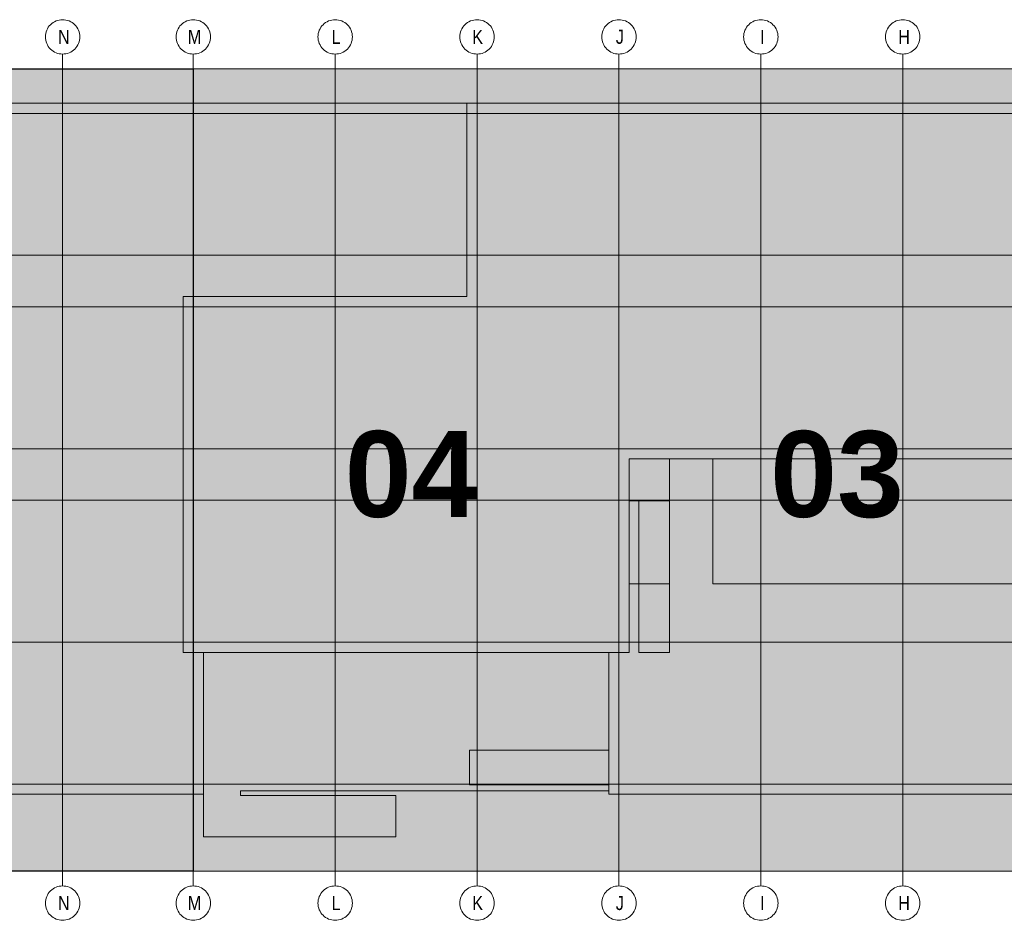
# Model space of a CAD drawing. Extents: x -740 to 300, y 62 to 1112.
# Tile 78 of 180: x 186 to 235, y 238 to 282. Entities that reach past the tile are written whole.
import ezdxf
from ezdxf.lldxf.tags import DXFTag

# ---------------------------------------------------------------- set-up
doc = ezdxf.new("R2010")
doc.units = 0
doc.layers.get('0').update_dxf_attribs({"lineweight": 13})
doc.layers.add('PK_LP', color=7, linetype='Continuous', lineweight=9)
doc.layers.add('PK_LP_Achsen', color=7, linetype='STRICHPUNKT2', lineweight=5)
for name, color, linetype, lineweight, true_color in [('PK_LP_T05', 4, 'Continuous', 9, 0x00ffff), ('PK_LP_T05_Rest', 9, 'Continuous', 9, 0x808080), ('PK_LP_Tennung', 9, 'Continuous', 18, 0x808080)]:
    doc.layers.add(name, color=color, linetype=linetype, lineweight=lineweight, true_color=true_color)
doc.styles.get("Standard").update_dxf_attribs({"font": 'ARIALN.TTF'})
tags = doc.linetypes.add('grob', pattern=[14, 3, -8, 3]).pattern_tags.tags
tags[8:9] = [DXFTag(74, 4), DXFTag(75, 0), DXFTag(340, '0'), DXFTag(46, 0.0), DXFTag(50, 0.0), DXFTag(44, 0.0), DXFTag(45, 0.0)]
tags[6:7] = [DXFTag(74, 4), DXFTag(75, 0), DXFTag(340, '0'), DXFTag(46, 0.0), DXFTag(50, 0.0), DXFTag(44, 0.0), DXFTag(45, 0.0)]
tags[4:5] = [DXFTag(74, 4), DXFTag(75, 0), DXFTag(340, '0'), DXFTag(46, 0.0), DXFTag(50, 0.0), DXFTag(44, 0.0), DXFTag(45, 0.0)]
tags = doc.linetypes.add('STRICHPUNKT2', pattern=[12.7, 6.35, -3.175, 0, -3.175]).pattern_tags.tags
tags[10:11] = [DXFTag(74, 4), DXFTag(75, 0), DXFTag(340, '0'), DXFTag(46, 0.0), DXFTag(50, 0.0), DXFTag(44, 0.0), DXFTag(45, 0.0)]
tags[8:9] = [DXFTag(74, 4), DXFTag(75, 0), DXFTag(340, '0'), DXFTag(46, 0.0), DXFTag(50, 0.0), DXFTag(44, 0.0), DXFTag(45, 0.0)]
tags[6:7] = [DXFTag(74, 4), DXFTag(75, 0), DXFTag(340, '0'), DXFTag(46, 0.0), DXFTag(50, 0.0), DXFTag(44, 0.0), DXFTag(45, 0.0)]
tags[4:5] = [DXFTag(74, 4), DXFTag(75, 0), DXFTag(340, '0'), DXFTag(46, 0.0), DXFTag(50, 0.0), DXFTag(44, 0.0), DXFTag(45, 0.0)]

# ---------------------------------------------------------------- blocks, each defined once
blk = doc.blocks.new('Blockreferenz-A06CPVB5L0')
at = {"color": 0, "linetype": 'ByBlock', "lineweight": -2, "ltscale": 0.13}
blk.add_solid([(168.848, 240.014), (168.848, 279.685), (194.688, 240.014), (194.688, 279.685)], dxfattribs=at)
at = {"layer": 'PK_LP', "linetype": 'grob', "lineweight": 30, "ltscale": 0.3}
for p, q in [((168.848, 279.685), (194.688, 279.685)), ((194.688, 279.685), (194.688, 240.014)), ((194.688, 240.014), (168.848, 240.014))]:
    blk.add_line(p, q, dxfattribs=at)
at = {"layer": 'PK_LP', "linetype": 'grob', "lineweight": 5, "ltscale": 0.13}
for p, q in [((194.688, 279.685), (215.726, 279.685)), ((194.688, 240.014), (194.688, 279.685)), ((215.726, 279.685), (236.763, 279.685)), ((215.726, 240.014), (215.726, 279.685)), ((215.726, 279.685), (215.726, 240.014)), ((215.726, 240.014), (194.688, 240.014)), ((236.763, 240.014), (215.726, 240.014))]:
    blk.add_line(p, q, dxfattribs=at)
at = {"layer": 'PK_LP', "linetype": 'ByBlock', "lineweight": -2, "ltscale": 0.13}
blk.add_line((194.688, 240.014), (194.688, 279.685), dxfattribs=at)
at = {"layer": 'PK_LP', "linetype": 'ByBlock', "lineweight": 13, "ltscale": 0.13}
for p, q in [((208.206, 277.985), (143.516, 277.985)), ((208.206, 268.423), (208.206, 277.985)), ((208.206, 268.423), (208.206, 277.985)), ((208.206, 277.985), (237.271, 277.985)), ((194.181, 250.833), (194.181, 268.423)), ((194.181, 268.423), (208.206, 268.423)), ((194.181, 250.833), (194.181, 268.423)), ((194.181, 268.423), (208.206, 268.423)), ((220.371, 260.395), (216.233, 260.395)), ((216.233, 260.395), (216.233, 258.319)), ((218.231, 260.395), (216.233, 260.395)), ((216.233, 260.395), (216.233, 258.319)), ((236.256, 260.395), (216.233, 260.395)), ((216.233, 260.395), (216.233, 250.833)), ((218.231, 250.833), (218.231, 260.395)), ((220.371, 254.222), (220.371, 260.395)), ((216.233, 258.319), (218.231, 258.319)), ((216.233, 258.319), (216.701, 258.319)), ((216.701, 258.319), (216.701, 250.833)), ((218.231, 258.319), (218.231, 254.222)), ((218.231, 254.222), (216.233, 254.222)), ((216.233, 254.222), (216.233, 250.833)), ((236.256, 254.222), (220.371, 254.222)), ((195.196, 250.833), (194.181, 250.833)), ((216.233, 250.833), (194.181, 250.833)), ((195.196, 250.833), (195.196, 241.714)), ((215.218, 250.833), (195.196, 250.833)), ((195.196, 243.82), (195.196, 250.833)), ((215.218, 243.996), (215.218, 250.833)), ((216.233, 250.833), (215.218, 250.833)), ((215.218, 250.833), (215.218, 245.994)), ((216.701, 250.833), (218.231, 250.833)), ((208.333, 245.994), (208.333, 244.294)), ((215.218, 245.994), (208.333, 245.994)), ((208.333, 244.294), (215.218, 244.294)), ((215.218, 244.294), (215.218, 243.82)), ((142.501, 243.82), (195.196, 243.82)), ((197.022, 243.754), (197.022, 243.996)), ((197.022, 243.996), (215.218, 243.996)), ((215.218, 243.82), (237.271, 243.82)), ((204.706, 243.754), (197.022, 243.754)), ((204.706, 241.714), (204.706, 243.754)), ((195.196, 241.714), (204.706, 241.714))]:
    blk.add_line(p, q, dxfattribs=at)
at = {"layer": 'PK_LP_Achsen', "linetype": 'ByBlock', "ltscale": 0.13}
for p, q in [((187.522, 281.73), (187.571, 281.797)), ((187.571, 281.797), (187.627, 281.859)), ((187.627, 281.859), (187.689, 281.915)), ((187.689, 281.915), (187.756, 281.964)), ((187.756, 281.964), (187.828, 282.007)), ((187.828, 282.007), (187.903, 282.043)), ((187.903, 282.043), (187.982, 282.071)), ((187.982, 282.071), (188.063, 282.091)), ((188.063, 282.091), (188.145, 282.103)), ((188.145, 282.103), (188.228, 282.108)), ((188.228, 282.108), (188.312, 282.103)), ((188.312, 282.103), (188.394, 282.091)), ((188.394, 282.091), (188.475, 282.071)), ((188.475, 282.071), (188.554, 282.043)), ((188.554, 282.043), (188.629, 282.007)), ((188.629, 282.007), (188.701, 281.964)), ((188.701, 281.964), (188.768, 281.915)), ((188.768, 281.915), (188.829, 281.859)), ((188.829, 281.859), (188.885, 281.797)), ((188.885, 281.797), (188.935, 281.73)), ((193.982, 281.73), (194.031, 281.797)), ((194.031, 281.797), (194.087, 281.859)), ((194.087, 281.859), (194.149, 281.915)), ((194.149, 281.915), (194.216, 281.964)), ((194.216, 281.964), (194.288, 282.007)), ((194.288, 282.007), (194.363, 282.043)), ((194.363, 282.043), (194.442, 282.071)), ((194.442, 282.071), (194.523, 282.091)), ((194.523, 282.091), (194.605, 282.103)), ((194.605, 282.103), (194.688, 282.108)), ((194.688, 282.108), (194.772, 282.103)), ((194.772, 282.103), (194.854, 282.091)), ((194.854, 282.091), (194.935, 282.071)), ((194.935, 282.071), (195.014, 282.043)), ((195.014, 282.043), (195.089, 282.007)), ((195.089, 282.007), (195.161, 281.964)), ((195.161, 281.964), (195.228, 281.915)), ((195.228, 281.915), (195.289, 281.859)), ((195.289, 281.859), (195.345, 281.797)), ((195.345, 281.797), (195.395, 281.73)), ((200.994, 281.73), (201.044, 281.797)), ((201.044, 281.797), (201.1, 281.859)), ((201.1, 281.859), (201.162, 281.915)), ((201.162, 281.915), (201.229, 281.964)), ((201.229, 281.964), (201.3, 282.007)), ((201.3, 282.007), (201.376, 282.043)), ((201.376, 282.043), (201.454, 282.071)), ((201.454, 282.071), (201.535, 282.091)), ((201.535, 282.091), (201.618, 282.103)), ((201.618, 282.103), (201.701, 282.108)), ((201.701, 282.108), (201.784, 282.103)), ((201.784, 282.103), (201.867, 282.091)), ((201.867, 282.091), (201.948, 282.071)), ((201.948, 282.071), (202.026, 282.043)), ((202.026, 282.043), (202.102, 282.007)), ((202.102, 282.007), (202.173, 281.964)), ((202.173, 281.964), (202.24, 281.915)), ((202.24, 281.915), (202.302, 281.859)), ((202.302, 281.859), (202.358, 281.797)), ((202.358, 281.797), (202.408, 281.73)), ((208.007, 281.73), (208.056, 281.797)), ((208.056, 281.797), (208.112, 281.859)), ((208.112, 281.859), (208.174, 281.915)), ((208.174, 281.915), (208.241, 281.964)), ((208.241, 281.964), (208.313, 282.007)), ((208.313, 282.007), (208.388, 282.043)), ((208.388, 282.043), (208.467, 282.071)), ((208.467, 282.071), (208.548, 282.091)), ((208.548, 282.091), (208.63, 282.103)), ((208.63, 282.103), (208.713, 282.108)), ((208.713, 282.108), (208.797, 282.103)), ((208.797, 282.103), (208.879, 282.091)), ((208.879, 282.091), (208.96, 282.071)), ((208.96, 282.071), (209.039, 282.043)), ((209.039, 282.043), (209.114, 282.007)), ((209.114, 282.007), (209.186, 281.964)), ((209.186, 281.964), (209.253, 281.915)), ((209.253, 281.915), (209.314, 281.859)), ((209.314, 281.859), (209.37, 281.797)), ((209.37, 281.797), (209.42, 281.73)), ((215.019, 281.73), (215.069, 281.797)), ((215.069, 281.797), (215.125, 281.859)), ((215.125, 281.859), (215.187, 281.915)), ((215.187, 281.915), (215.254, 281.964)), ((215.254, 281.964), (215.325, 282.007)), ((215.325, 282.007), (215.401, 282.043)), ((215.401, 282.043), (215.479, 282.071)), ((215.479, 282.071), (215.56, 282.091)), ((215.56, 282.091), (215.643, 282.103)), ((215.643, 282.103), (215.726, 282.108)), ((215.726, 282.108), (215.809, 282.103)), ((215.809, 282.103), (215.892, 282.091)), ((215.892, 282.091), (215.973, 282.071)), ((215.973, 282.071), (216.051, 282.043)), ((216.051, 282.043), (216.127, 282.007)), ((216.127, 282.007), (216.198, 281.964)), ((216.198, 281.964), (216.265, 281.915)), ((216.265, 281.915), (216.327, 281.859)), ((216.327, 281.859), (216.383, 281.797)), ((216.383, 281.797), (216.433, 281.73)), ((222.032, 281.73), (222.081, 281.797)), ((222.081, 281.797), (222.137, 281.859)), ((222.137, 281.859), (222.199, 281.915)), ((222.199, 281.915), (222.266, 281.964)), ((222.266, 281.964), (222.338, 282.007)), ((222.338, 282.007), (222.413, 282.043)), ((222.413, 282.043), (222.492, 282.071)), ((222.492, 282.071), (222.573, 282.091)), ((222.573, 282.091), (222.655, 282.103)), ((222.655, 282.103), (222.738, 282.108)), ((222.738, 282.108), (222.822, 282.103)), ((222.822, 282.103), (222.904, 282.091)), ((222.904, 282.091), (222.985, 282.071)), ((222.985, 282.071), (223.064, 282.043)), ((223.064, 282.043), (223.139, 282.007)), ((223.139, 282.007), (223.211, 281.964)), ((223.211, 281.964), (223.278, 281.915)), ((223.278, 281.915), (223.339, 281.859)), ((223.339, 281.859), (223.395, 281.797)), ((223.395, 281.797), (223.445, 281.73)), ((229.044, 281.73), (229.094, 281.797)), ((229.094, 281.797), (229.15, 281.859)), ((229.15, 281.859), (229.212, 281.915)), ((229.212, 281.915), (229.279, 281.964)), ((229.279, 281.964), (229.35, 282.007)), ((229.35, 282.007), (229.426, 282.043)), ((229.426, 282.043), (229.504, 282.071)), ((229.504, 282.071), (229.585, 282.091)), ((229.585, 282.091), (229.668, 282.103)), ((229.668, 282.103), (229.751, 282.108)), ((229.751, 282.108), (229.834, 282.103)), ((229.834, 282.103), (229.917, 282.091)), ((229.917, 282.091), (229.998, 282.071)), ((229.998, 282.071), (230.076, 282.043)), ((230.076, 282.043), (230.152, 282.007)), ((230.152, 282.007), (230.223, 281.964)), ((230.223, 281.964), (230.29, 281.915)), ((230.29, 281.915), (230.352, 281.859)), ((230.352, 281.859), (230.408, 281.797)), ((230.408, 281.797), (230.458, 281.73)), ((187.378, 281.258), (187.383, 281.341)), ((187.383, 281.341), (187.395, 281.423)), ((187.395, 281.423), (187.415, 281.504)), ((187.415, 281.504), (187.443, 281.583)), ((187.443, 281.583), (187.479, 281.658)), ((187.479, 281.658), (187.522, 281.73)), ((188.935, 281.73), (188.978, 281.658)), ((188.978, 281.658), (189.014, 281.583)), ((189.014, 281.583), (189.042, 281.504)), ((189.042, 281.504), (189.062, 281.423)), ((189.062, 281.423), (189.074, 281.341)), ((189.074, 281.341), (189.078, 281.258)), ((193.838, 281.258), (193.843, 281.341)), ((193.843, 281.341), (193.855, 281.423)), ((193.855, 281.423), (193.875, 281.504)), ((193.875, 281.504), (193.903, 281.583)), ((193.903, 281.583), (193.939, 281.658)), ((193.939, 281.658), (193.982, 281.73)), ((195.395, 281.73), (195.438, 281.658)), ((195.438, 281.658), (195.474, 281.583)), ((195.474, 281.583), (195.502, 281.504)), ((195.502, 281.504), (195.522, 281.423)), ((195.522, 281.423), (195.534, 281.341)), ((195.534, 281.341), (195.538, 281.258)), ((200.851, 281.258), (200.855, 281.341)), ((200.855, 281.341), (200.867, 281.423)), ((200.867, 281.423), (200.888, 281.504)), ((200.888, 281.504), (200.916, 281.583)), ((200.916, 281.583), (200.951, 281.658)), ((200.951, 281.658), (200.994, 281.73)), ((202.408, 281.73), (202.451, 281.658)), ((202.451, 281.658), (202.486, 281.583)), ((202.486, 281.583), (202.514, 281.504)), ((202.514, 281.504), (202.535, 281.423)), ((202.535, 281.423), (202.547, 281.341)), ((202.547, 281.341), (202.551, 281.258)), ((207.863, 281.258), (207.868, 281.341)), ((207.868, 281.341), (207.88, 281.423)), ((207.88, 281.423), (207.9, 281.504)), ((207.9, 281.504), (207.928, 281.583)), ((207.928, 281.583), (207.964, 281.658)), ((207.964, 281.658), (208.007, 281.73)), ((209.42, 281.73), (209.463, 281.658)), ((209.463, 281.658), (209.499, 281.583)), ((209.499, 281.583), (209.527, 281.504)), ((209.527, 281.504), (209.547, 281.423)), ((209.547, 281.423), (209.559, 281.341)), ((209.559, 281.341), (209.563, 281.258)), ((214.876, 281.258), (214.88, 281.341)), ((214.88, 281.341), (214.892, 281.423)), ((214.892, 281.423), (214.913, 281.504)), ((214.913, 281.504), (214.941, 281.583)), ((214.941, 281.583), (214.976, 281.658)), ((214.976, 281.658), (215.019, 281.73)), ((216.433, 281.73), (216.476, 281.658)), ((216.476, 281.658), (216.511, 281.583)), ((216.511, 281.583), (216.539, 281.504)), ((216.539, 281.504), (216.56, 281.423)), ((216.56, 281.423), (216.572, 281.341)), ((216.572, 281.341), (216.576, 281.258)), ((221.888, 281.258), (221.893, 281.341)), ((221.893, 281.341), (221.905, 281.423)), ((221.905, 281.423), (221.925, 281.504)), ((221.925, 281.504), (221.953, 281.583)), ((221.953, 281.583), (221.989, 281.658)), ((221.989, 281.658), (222.032, 281.73)), ((223.445, 281.73), (223.488, 281.658)), ((223.488, 281.658), (223.524, 281.583)), ((223.524, 281.583), (223.552, 281.504)), ((223.552, 281.504), (223.572, 281.423)), ((223.572, 281.423), (223.584, 281.341)), ((223.584, 281.341), (223.588, 281.258)), ((228.901, 281.258), (228.905, 281.341)), ((228.905, 281.341), (228.917, 281.423)), ((228.917, 281.423), (228.938, 281.504)), ((228.938, 281.504), (228.966, 281.583)), ((228.966, 281.583), (229.001, 281.658)), ((229.001, 281.658), (229.044, 281.73)), ((230.458, 281.73), (230.501, 281.658)), ((230.501, 281.658), (230.536, 281.583)), ((230.536, 281.583), (230.564, 281.504)), ((230.564, 281.504), (230.585, 281.423)), ((230.585, 281.423), (230.597, 281.341)), ((230.597, 281.341), (230.601, 281.258)), ((187.383, 281.174), (187.378, 281.258)), ((187.395, 281.092), (187.383, 281.174)), ((187.415, 281.011), (187.395, 281.092)), ((187.443, 280.932), (187.415, 281.011)), ((187.479, 280.857), (187.443, 280.932)), ((187.522, 280.785), (187.479, 280.857)), ((187.571, 280.718), (187.522, 280.785)), ((188.935, 280.785), (188.885, 280.718)), ((188.978, 280.857), (188.935, 280.785)), ((189.014, 280.932), (188.978, 280.857)), ((189.042, 281.011), (189.014, 280.932)), ((189.062, 281.092), (189.042, 281.011)), ((189.074, 281.174), (189.062, 281.092)), ((189.078, 281.258), (189.074, 281.174)), ((193.843, 281.174), (193.838, 281.258)), ((193.855, 281.092), (193.843, 281.174)), ((193.875, 281.011), (193.855, 281.092)), ((193.903, 280.932), (193.875, 281.011)), ((193.939, 280.857), (193.903, 280.932)), ((193.982, 280.785), (193.939, 280.857)), ((194.031, 280.718), (193.982, 280.785)), ((195.395, 280.785), (195.345, 280.718)), ((195.438, 280.857), (195.395, 280.785)), ((195.474, 280.932), (195.438, 280.857)), ((195.502, 281.011), (195.474, 280.932)), ((195.522, 281.092), (195.502, 281.011)), ((195.534, 281.174), (195.522, 281.092)), ((195.538, 281.258), (195.534, 281.174)), ((200.855, 281.174), (200.851, 281.258)), ((200.867, 281.092), (200.855, 281.174)), ((200.888, 281.011), (200.867, 281.092)), ((200.916, 280.932), (200.888, 281.011)), ((200.951, 280.857), (200.916, 280.932)), ((200.994, 280.785), (200.951, 280.857)), ((201.044, 280.718), (200.994, 280.785)), ((202.408, 280.785), (202.358, 280.718)), ((202.451, 280.857), (202.408, 280.785)), ((202.486, 280.932), (202.451, 280.857)), ((202.514, 281.011), (202.486, 280.932)), ((202.535, 281.092), (202.514, 281.011)), ((202.547, 281.174), (202.535, 281.092)), ((202.551, 281.258), (202.547, 281.174)), ((207.868, 281.174), (207.863, 281.258)), ((207.88, 281.092), (207.868, 281.174)), ((207.9, 281.011), (207.88, 281.092)), ((207.928, 280.932), (207.9, 281.011)), ((207.964, 280.857), (207.928, 280.932)), ((208.007, 280.785), (207.964, 280.857)), ((208.056, 280.718), (208.007, 280.785)), ((209.42, 280.785), (209.37, 280.718)), ((209.463, 280.857), (209.42, 280.785)), ((209.499, 280.932), (209.463, 280.857)), ((209.527, 281.011), (209.499, 280.932)), ((209.547, 281.092), (209.527, 281.011)), ((209.559, 281.174), (209.547, 281.092)), ((209.563, 281.258), (209.559, 281.174)), ((214.88, 281.174), (214.876, 281.258)), ((214.892, 281.092), (214.88, 281.174)), ((214.913, 281.011), (214.892, 281.092)), ((214.941, 280.932), (214.913, 281.011)), ((214.976, 280.857), (214.941, 280.932)), ((215.019, 280.785), (214.976, 280.857)), ((215.069, 280.718), (215.019, 280.785)), ((216.433, 280.785), (216.383, 280.718)), ((216.476, 280.857), (216.433, 280.785)), ((216.511, 280.932), (216.476, 280.857)), ((216.539, 281.011), (216.511, 280.932)), ((216.56, 281.092), (216.539, 281.011)), ((216.572, 281.174), (216.56, 281.092)), ((216.576, 281.258), (216.572, 281.174)), ((221.893, 281.174), (221.888, 281.258)), ((221.905, 281.092), (221.893, 281.174)), ((221.925, 281.011), (221.905, 281.092)), ((221.953, 280.932), (221.925, 281.011)), ((221.989, 280.857), (221.953, 280.932)), ((222.032, 280.785), (221.989, 280.857)), ((222.081, 280.718), (222.032, 280.785)), ((223.445, 280.785), (223.395, 280.718)), ((223.488, 280.857), (223.445, 280.785)), ((223.524, 280.932), (223.488, 280.857)), ((223.552, 281.011), (223.524, 280.932)), ((223.572, 281.092), (223.552, 281.011)), ((223.584, 281.174), (223.572, 281.092)), ((223.588, 281.258), (223.584, 281.174)), ((228.905, 281.174), (228.901, 281.258)), ((228.917, 281.092), (228.905, 281.174)), ((228.938, 281.011), (228.917, 281.092)), ((228.966, 280.932), (228.938, 281.011)), ((229.001, 280.857), (228.966, 280.932)), ((229.044, 280.785), (229.001, 280.857)), ((229.094, 280.718), (229.044, 280.785)), ((230.458, 280.785), (230.408, 280.718)), ((230.501, 280.857), (230.458, 280.785)), ((230.536, 280.932), (230.501, 280.857)), ((230.564, 281.011), (230.536, 280.932)), ((230.585, 281.092), (230.564, 281.011)), ((230.597, 281.174), (230.585, 281.092)), ((230.601, 281.258), (230.597, 281.174)), ((187.627, 280.656), (187.571, 280.718)), ((187.689, 280.6), (187.627, 280.656)), ((187.756, 280.551), (187.689, 280.6)), ((187.828, 280.508), (187.756, 280.551)), ((187.903, 280.472), (187.828, 280.508)), ((187.982, 280.444), (187.903, 280.472)), ((188.063, 280.424), (187.982, 280.444)), ((188.145, 280.412), (188.063, 280.424)), ((188.228, 280.408), (188.145, 280.412)), ((188.312, 280.412), (188.228, 280.408)), ((188.394, 280.424), (188.312, 280.412)), ((188.475, 280.444), (188.394, 280.424)), ((188.554, 280.472), (188.475, 280.444)), ((188.629, 280.508), (188.554, 280.472)), ((188.701, 280.551), (188.629, 280.508)), ((188.768, 280.6), (188.701, 280.551)), ((188.829, 280.656), (188.768, 280.6)), ((188.885, 280.718), (188.829, 280.656)), ((194.087, 280.656), (194.031, 280.718)), ((194.149, 280.6), (194.087, 280.656)), ((194.216, 280.551), (194.149, 280.6)), ((194.288, 280.508), (194.216, 280.551)), ((194.363, 280.472), (194.288, 280.508)), ((194.442, 280.444), (194.363, 280.472)), ((194.523, 280.424), (194.442, 280.444)), ((194.605, 280.412), (194.523, 280.424)), ((194.688, 280.408), (194.605, 280.412)), ((194.772, 280.412), (194.688, 280.408)), ((194.854, 280.424), (194.772, 280.412)), ((194.935, 280.444), (194.854, 280.424)), ((195.014, 280.472), (194.935, 280.444)), ((195.089, 280.508), (195.014, 280.472)), ((195.161, 280.551), (195.089, 280.508)), ((195.228, 280.6), (195.161, 280.551)), ((195.289, 280.656), (195.228, 280.6)), ((195.345, 280.718), (195.289, 280.656)), ((201.1, 280.656), (201.044, 280.718)), ((201.162, 280.6), (201.1, 280.656)), ((201.229, 280.551), (201.162, 280.6)), ((201.3, 280.508), (201.229, 280.551)), ((201.376, 280.472), (201.3, 280.508)), ((201.454, 280.444), (201.376, 280.472)), ((201.535, 280.424), (201.454, 280.444)), ((201.618, 280.412), (201.535, 280.424)), ((201.701, 280.408), (201.618, 280.412)), ((201.784, 280.412), (201.701, 280.408)), ((201.867, 280.424), (201.784, 280.412)), ((201.948, 280.444), (201.867, 280.424)), ((202.026, 280.472), (201.948, 280.444)), ((202.102, 280.508), (202.026, 280.472)), ((202.173, 280.551), (202.102, 280.508)), ((202.24, 280.6), (202.173, 280.551)), ((202.302, 280.656), (202.24, 280.6)), ((202.358, 280.718), (202.302, 280.656)), ((208.112, 280.656), (208.056, 280.718)), ((208.174, 280.6), (208.112, 280.656)), ((208.241, 280.551), (208.174, 280.6)), ((208.313, 280.508), (208.241, 280.551)), ((208.388, 280.472), (208.313, 280.508)), ((208.467, 280.444), (208.388, 280.472)), ((208.548, 280.424), (208.467, 280.444)), ((208.63, 280.412), (208.548, 280.424)), ((208.713, 280.408), (208.63, 280.412)), ((208.797, 280.412), (208.713, 280.408)), ((208.879, 280.424), (208.797, 280.412)), ((208.96, 280.444), (208.879, 280.424)), ((209.039, 280.472), (208.96, 280.444)), ((209.114, 280.508), (209.039, 280.472)), ((209.186, 280.551), (209.114, 280.508)), ((209.253, 280.6), (209.186, 280.551)), ((209.314, 280.656), (209.253, 280.6)), ((209.37, 280.718), (209.314, 280.656)), ((215.125, 280.656), (215.069, 280.718)), ((215.187, 280.6), (215.125, 280.656)), ((215.254, 280.551), (215.187, 280.6)), ((215.325, 280.508), (215.254, 280.551)), ((215.401, 280.472), (215.325, 280.508)), ((215.479, 280.444), (215.401, 280.472)), ((215.56, 280.424), (215.479, 280.444)), ((215.643, 280.412), (215.56, 280.424)), ((215.726, 280.408), (215.643, 280.412)), ((215.809, 280.412), (215.726, 280.408)), ((215.892, 280.424), (215.809, 280.412)), ((215.973, 280.444), (215.892, 280.424)), ((216.051, 280.472), (215.973, 280.444)), ((216.127, 280.508), (216.051, 280.472)), ((216.198, 280.551), (216.127, 280.508)), ((216.265, 280.6), (216.198, 280.551)), ((216.327, 280.656), (216.265, 280.6)), ((216.383, 280.718), (216.327, 280.656)), ((222.137, 280.656), (222.081, 280.718)), ((222.199, 280.6), (222.137, 280.656)), ((222.266, 280.551), (222.199, 280.6)), ((222.338, 280.508), (222.266, 280.551)), ((222.413, 280.472), (222.338, 280.508)), ((222.492, 280.444), (222.413, 280.472)), ((222.573, 280.424), (222.492, 280.444)), ((222.655, 280.412), (222.573, 280.424)), ((222.738, 280.408), (222.655, 280.412)), ((222.822, 280.412), (222.738, 280.408)), ((222.904, 280.424), (222.822, 280.412)), ((222.985, 280.444), (222.904, 280.424)), ((223.064, 280.472), (222.985, 280.444)), ((223.139, 280.508), (223.064, 280.472)), ((223.211, 280.551), (223.139, 280.508)), ((223.278, 280.6), (223.211, 280.551)), ((223.339, 280.656), (223.278, 280.6)), ((223.395, 280.718), (223.339, 280.656)), ((229.15, 280.656), (229.094, 280.718)), ((229.212, 280.6), (229.15, 280.656)), ((229.279, 280.551), (229.212, 280.6)), ((229.35, 280.508), (229.279, 280.551)), ((229.426, 280.472), (229.35, 280.508)), ((229.504, 280.444), (229.426, 280.472)), ((229.585, 280.424), (229.504, 280.444)), ((229.668, 280.412), (229.585, 280.424)), ((229.751, 280.408), (229.668, 280.412)), ((229.834, 280.412), (229.751, 280.408)), ((229.917, 280.424), (229.834, 280.412)), ((229.998, 280.444), (229.917, 280.424)), ((230.076, 280.472), (229.998, 280.444)), ((230.152, 280.508), (230.076, 280.472)), ((230.223, 280.551), (230.152, 280.508)), ((230.29, 280.6), (230.223, 280.551)), ((230.352, 280.656), (230.29, 280.6)), ((230.408, 280.718), (230.352, 280.656)), ((187.522, 238.914), (187.571, 238.981)), ((187.571, 238.981), (187.627, 239.042)), ((187.627, 239.042), (187.689, 239.098)), ((187.689, 239.098), (187.756, 239.148)), ((187.756, 239.148), (187.828, 239.191)), ((187.828, 239.191), (187.903, 239.227)), ((187.903, 239.227), (187.982, 239.255)), ((187.982, 239.255), (188.063, 239.275)), ((188.063, 239.275), (188.145, 239.287)), ((188.145, 239.287), (188.228, 239.291)), ((188.228, 239.291), (188.312, 239.287)), ((188.312, 239.287), (188.394, 239.275)), ((188.394, 239.275), (188.475, 239.255)), ((188.475, 239.255), (188.554, 239.227)), ((188.554, 239.227), (188.629, 239.191)), ((188.629, 239.191), (188.701, 239.148)), ((188.701, 239.148), (188.768, 239.098)), ((188.768, 239.098), (188.829, 239.042)), ((188.829, 239.042), (188.885, 238.981)), ((188.885, 238.981), (188.935, 238.914)), ((193.982, 238.914), (194.031, 238.981)), ((194.031, 238.981), (194.087, 239.042)), ((194.087, 239.042), (194.149, 239.098)), ((194.149, 239.098), (194.216, 239.148)), ((194.216, 239.148), (194.288, 239.191)), ((194.288, 239.191), (194.363, 239.227)), ((194.363, 239.227), (194.442, 239.255)), ((194.442, 239.255), (194.523, 239.275)), ((194.523, 239.275), (194.605, 239.287)), ((194.605, 239.287), (194.688, 239.291)), ((194.688, 239.291), (194.772, 239.287)), ((194.772, 239.287), (194.854, 239.275)), ((194.854, 239.275), (194.935, 239.255)), ((194.935, 239.255), (195.014, 239.227)), ((195.014, 239.227), (195.089, 239.191)), ((195.089, 239.191), (195.161, 239.148)), ((195.161, 239.148), (195.228, 239.098)), ((195.228, 239.098), (195.289, 239.042)), ((195.289, 239.042), (195.345, 238.981)), ((195.345, 238.981), (195.395, 238.914)), ((200.994, 238.914), (201.044, 238.981)), ((201.044, 238.981), (201.1, 239.042)), ((201.1, 239.042), (201.162, 239.098)), ((201.162, 239.098), (201.229, 239.148)), ((201.229, 239.148), (201.3, 239.191)), ((201.3, 239.191), (201.376, 239.227)), ((201.376, 239.227), (201.454, 239.255)), ((201.454, 239.255), (201.535, 239.275)), ((201.535, 239.275), (201.618, 239.287)), ((201.618, 239.287), (201.701, 239.291)), ((201.701, 239.291), (201.784, 239.287)), ((201.784, 239.287), (201.867, 239.275)), ((201.867, 239.275), (201.948, 239.255)), ((201.948, 239.255), (202.026, 239.227)), ((202.026, 239.227), (202.102, 239.191)), ((202.102, 239.191), (202.173, 239.148)), ((202.173, 239.148), (202.24, 239.098)), ((202.24, 239.098), (202.302, 239.042)), ((202.302, 239.042), (202.358, 238.981)), ((202.358, 238.981), (202.408, 238.914)), ((208.007, 238.914), (208.056, 238.981)), ((208.056, 238.981), (208.112, 239.042)), ((208.112, 239.042), (208.174, 239.098)), ((208.174, 239.098), (208.241, 239.148)), ((208.241, 239.148), (208.313, 239.191)), ((208.313, 239.191), (208.388, 239.227)), ((208.388, 239.227), (208.467, 239.255)), ((208.467, 239.255), (208.548, 239.275)), ((208.548, 239.275), (208.63, 239.287)), ((208.63, 239.287), (208.713, 239.291)), ((208.713, 239.291), (208.797, 239.287)), ((208.797, 239.287), (208.879, 239.275)), ((208.879, 239.275), (208.96, 239.255)), ((208.96, 239.255), (209.039, 239.227)), ((209.039, 239.227), (209.114, 239.191)), ((209.114, 239.191), (209.186, 239.148)), ((209.186, 239.148), (209.253, 239.098)), ((209.253, 239.098), (209.314, 239.042)), ((209.314, 239.042), (209.37, 238.981)), ((209.37, 238.981), (209.42, 238.914)), ((215.019, 238.914), (215.069, 238.981)), ((215.069, 238.981), (215.125, 239.042)), ((215.125, 239.042), (215.187, 239.098)), ((215.187, 239.098), (215.254, 239.148)), ((215.254, 239.148), (215.325, 239.191)), ((215.325, 239.191), (215.401, 239.227)), ((215.401, 239.227), (215.479, 239.255)), ((215.479, 239.255), (215.56, 239.275)), ((215.56, 239.275), (215.643, 239.287)), ((215.643, 239.287), (215.726, 239.291)), ((215.726, 239.291), (215.809, 239.287)), ((215.809, 239.287), (215.892, 239.275)), ((215.892, 239.275), (215.973, 239.255)), ((215.973, 239.255), (216.051, 239.227)), ((216.051, 239.227), (216.127, 239.191)), ((216.127, 239.191), (216.198, 239.148)), ((216.198, 239.148), (216.265, 239.098)), ((216.265, 239.098), (216.327, 239.042)), ((216.327, 239.042), (216.383, 238.981)), ((216.383, 238.981), (216.433, 238.914)), ((222.032, 238.914), (222.081, 238.981)), ((222.081, 238.981), (222.137, 239.042)), ((222.137, 239.042), (222.199, 239.098)), ((222.199, 239.098), (222.266, 239.148)), ((222.266, 239.148), (222.338, 239.191)), ((222.338, 239.191), (222.413, 239.227)), ((222.413, 239.227), (222.492, 239.255)), ((222.492, 239.255), (222.573, 239.275)), ((222.573, 239.275), (222.655, 239.287)), ((222.655, 239.287), (222.738, 239.291)), ((222.738, 239.291), (222.822, 239.287)), ((222.822, 239.287), (222.904, 239.275)), ((222.904, 239.275), (222.985, 239.255)), ((222.985, 239.255), (223.064, 239.227)), ((223.064, 239.227), (223.139, 239.191)), ((223.139, 239.191), (223.211, 239.148)), ((223.211, 239.148), (223.278, 239.098)), ((223.278, 239.098), (223.339, 239.042)), ((223.339, 239.042), (223.395, 238.981)), ((223.395, 238.981), (223.445, 238.914)), ((229.044, 238.914), (229.094, 238.981)), ((229.094, 238.981), (229.15, 239.042)), ((229.15, 239.042), (229.212, 239.098)), ((229.212, 239.098), (229.279, 239.148)), ((229.279, 239.148), (229.35, 239.191)), ((229.35, 239.191), (229.426, 239.227)), ((229.426, 239.227), (229.504, 239.255)), ((229.504, 239.255), (229.585, 239.275)), ((229.585, 239.275), (229.668, 239.287)), ((229.668, 239.287), (229.751, 239.291)), ((229.751, 239.291), (229.834, 239.287)), ((229.834, 239.287), (229.917, 239.275)), ((229.917, 239.275), (229.998, 239.255)), ((229.998, 239.255), (230.076, 239.227)), ((230.076, 239.227), (230.152, 239.191)), ((230.152, 239.191), (230.223, 239.148)), ((230.223, 239.148), (230.29, 239.098)), ((230.29, 239.098), (230.352, 239.042)), ((230.352, 239.042), (230.408, 238.981)), ((230.408, 238.981), (230.458, 238.914)), ((187.378, 238.441), (187.383, 238.525)), ((187.383, 238.525), (187.395, 238.607)), ((187.395, 238.607), (187.415, 238.688)), ((187.415, 238.688), (187.443, 238.767)), ((187.443, 238.767), (187.479, 238.842)), ((187.479, 238.842), (187.522, 238.914)), ((188.935, 238.914), (188.978, 238.842)), ((188.978, 238.842), (189.014, 238.767)), ((189.014, 238.767), (189.042, 238.688)), ((189.042, 238.688), (189.062, 238.607)), ((189.062, 238.607), (189.074, 238.525)), ((189.074, 238.525), (189.078, 238.441)), ((193.838, 238.441), (193.843, 238.525)), ((193.843, 238.525), (193.855, 238.607)), ((193.855, 238.607), (193.875, 238.688)), ((193.875, 238.688), (193.903, 238.767)), ((193.903, 238.767), (193.939, 238.842)), ((193.939, 238.842), (193.982, 238.914)), ((195.395, 238.914), (195.438, 238.842)), ((195.438, 238.842), (195.474, 238.767)), ((195.474, 238.767), (195.502, 238.688)), ((195.502, 238.688), (195.522, 238.607)), ((195.522, 238.607), (195.534, 238.525)), ((195.534, 238.525), (195.538, 238.441)), ((200.851, 238.441), (200.855, 238.525)), ((200.855, 238.525), (200.867, 238.607)), ((200.867, 238.607), (200.888, 238.688)), ((200.888, 238.688), (200.916, 238.767)), ((200.916, 238.767), (200.951, 238.842)), ((200.951, 238.842), (200.994, 238.914)), ((202.408, 238.914), (202.451, 238.842)), ((202.451, 238.842), (202.486, 238.767)), ((202.486, 238.767), (202.514, 238.688)), ((202.514, 238.688), (202.535, 238.607)), ((202.535, 238.607), (202.547, 238.525)), ((202.547, 238.525), (202.551, 238.441)), ((207.863, 238.441), (207.868, 238.525)), ((207.868, 238.525), (207.88, 238.607)), ((207.88, 238.607), (207.9, 238.688)), ((207.9, 238.688), (207.928, 238.767)), ((207.928, 238.767), (207.964, 238.842)), ((207.964, 238.842), (208.007, 238.914)), ((209.42, 238.914), (209.463, 238.842)), ((209.463, 238.842), (209.499, 238.767)), ((209.499, 238.767), (209.527, 238.688)), ((209.527, 238.688), (209.547, 238.607)), ((209.547, 238.607), (209.559, 238.525)), ((209.559, 238.525), (209.563, 238.441)), ((214.876, 238.441), (214.88, 238.525)), ((214.88, 238.525), (214.892, 238.607)), ((214.892, 238.607), (214.913, 238.688)), ((214.913, 238.688), (214.941, 238.767)), ((214.941, 238.767), (214.976, 238.842)), ((214.976, 238.842), (215.019, 238.914)), ((216.433, 238.914), (216.476, 238.842)), ((216.476, 238.842), (216.511, 238.767)), ((216.511, 238.767), (216.539, 238.688)), ((216.539, 238.688), (216.56, 238.607)), ((216.56, 238.607), (216.572, 238.525)), ((216.572, 238.525), (216.576, 238.441)), ((221.888, 238.441), (221.893, 238.525)), ((221.893, 238.525), (221.905, 238.607)), ((221.905, 238.607), (221.925, 238.688)), ((221.925, 238.688), (221.953, 238.767)), ((221.953, 238.767), (221.989, 238.842)), ((221.989, 238.842), (222.032, 238.914)), ((223.445, 238.914), (223.488, 238.842)), ((223.488, 238.842), (223.524, 238.767)), ((223.524, 238.767), (223.552, 238.688)), ((223.552, 238.688), (223.572, 238.607)), ((223.572, 238.607), (223.584, 238.525)), ((223.584, 238.525), (223.588, 238.441)), ((228.901, 238.441), (228.905, 238.525)), ((228.905, 238.525), (228.917, 238.607)), ((228.917, 238.607), (228.938, 238.688)), ((228.938, 238.688), (228.966, 238.767)), ((228.966, 238.767), (229.001, 238.842)), ((229.001, 238.842), (229.044, 238.914)), ((230.458, 238.914), (230.501, 238.842)), ((230.501, 238.842), (230.536, 238.767)), ((230.536, 238.767), (230.564, 238.688)), ((230.564, 238.688), (230.585, 238.607)), ((230.585, 238.607), (230.597, 238.525)), ((230.597, 238.525), (230.601, 238.441)), ((187.383, 238.358), (187.378, 238.441)), ((187.395, 238.275), (187.383, 238.358)), ((187.415, 238.195), (187.395, 238.275)), ((187.443, 238.116), (187.415, 238.195)), ((187.479, 238.041), (187.443, 238.116)), ((187.522, 237.969), (187.479, 238.041)), ((187.571, 237.902), (187.522, 237.969)), ((188.935, 237.969), (188.885, 237.902)), ((188.978, 238.041), (188.935, 237.969)), ((189.014, 238.116), (188.978, 238.041)), ((189.042, 238.195), (189.014, 238.116)), ((189.062, 238.275), (189.042, 238.195)), ((189.074, 238.358), (189.062, 238.275)), ((189.078, 238.441), (189.074, 238.358)), ((193.843, 238.358), (193.838, 238.441)), ((193.855, 238.275), (193.843, 238.358)), ((193.875, 238.195), (193.855, 238.275)), ((193.903, 238.116), (193.875, 238.195)), ((193.939, 238.041), (193.903, 238.116)), ((193.982, 237.969), (193.939, 238.041)), ((194.031, 237.902), (193.982, 237.969)), ((195.395, 237.969), (195.345, 237.902)), ((195.438, 238.041), (195.395, 237.969)), ((195.474, 238.116), (195.438, 238.041)), ((195.502, 238.195), (195.474, 238.116)), ((195.522, 238.275), (195.502, 238.195)), ((195.534, 238.358), (195.522, 238.275)), ((195.538, 238.441), (195.534, 238.358)), ((200.855, 238.358), (200.851, 238.441)), ((200.867, 238.275), (200.855, 238.358)), ((200.888, 238.195), (200.867, 238.275)), ((200.916, 238.116), (200.888, 238.195)), ((200.951, 238.041), (200.916, 238.116)), ((200.994, 237.969), (200.951, 238.041)), ((201.044, 237.902), (200.994, 237.969)), ((202.408, 237.969), (202.358, 237.902)), ((202.451, 238.041), (202.408, 237.969)), ((202.486, 238.116), (202.451, 238.041)), ((202.514, 238.195), (202.486, 238.116)), ((202.535, 238.275), (202.514, 238.195)), ((202.547, 238.358), (202.535, 238.275)), ((202.551, 238.441), (202.547, 238.358)), ((207.868, 238.358), (207.863, 238.441)), ((207.88, 238.275), (207.868, 238.358)), ((207.9, 238.195), (207.88, 238.275)), ((207.928, 238.116), (207.9, 238.195)), ((207.964, 238.041), (207.928, 238.116)), ((208.007, 237.969), (207.964, 238.041)), ((208.056, 237.902), (208.007, 237.969)), ((209.42, 237.969), (209.37, 237.902)), ((209.463, 238.041), (209.42, 237.969)), ((209.499, 238.116), (209.463, 238.041)), ((209.527, 238.195), (209.499, 238.116)), ((209.547, 238.275), (209.527, 238.195)), ((209.559, 238.358), (209.547, 238.275)), ((209.563, 238.441), (209.559, 238.358)), ((214.88, 238.358), (214.876, 238.441)), ((214.892, 238.275), (214.88, 238.358)), ((214.913, 238.195), (214.892, 238.275)), ((214.941, 238.116), (214.913, 238.195)), ((214.976, 238.041), (214.941, 238.116)), ((215.019, 237.969), (214.976, 238.041)), ((215.069, 237.902), (215.019, 237.969)), ((216.433, 237.969), (216.383, 237.902)), ((216.476, 238.041), (216.433, 237.969)), ((216.511, 238.116), (216.476, 238.041)), ((216.539, 238.195), (216.511, 238.116)), ((216.56, 238.275), (216.539, 238.195)), ((216.572, 238.358), (216.56, 238.275)), ((216.576, 238.441), (216.572, 238.358)), ((221.893, 238.358), (221.888, 238.441)), ((221.905, 238.275), (221.893, 238.358)), ((221.925, 238.195), (221.905, 238.275)), ((221.953, 238.116), (221.925, 238.195)), ((221.989, 238.041), (221.953, 238.116)), ((222.032, 237.969), (221.989, 238.041)), ((222.081, 237.902), (222.032, 237.969)), ((223.445, 237.969), (223.395, 237.902)), ((223.488, 238.041), (223.445, 237.969)), ((223.524, 238.116), (223.488, 238.041)), ((223.552, 238.195), (223.524, 238.116)), ((223.572, 238.275), (223.552, 238.195)), ((223.584, 238.358), (223.572, 238.275)), ((223.588, 238.441), (223.584, 238.358)), ((228.905, 238.358), (228.901, 238.441)), ((228.917, 238.275), (228.905, 238.358)), ((228.938, 238.195), (228.917, 238.275)), ((228.966, 238.116), (228.938, 238.195)), ((229.001, 238.041), (228.966, 238.116)), ((229.044, 237.969), (229.001, 238.041)), ((229.094, 237.902), (229.044, 237.969)), ((230.458, 237.969), (230.408, 237.902)), ((230.501, 238.041), (230.458, 237.969)), ((230.536, 238.116), (230.501, 238.041)), ((230.564, 238.195), (230.536, 238.116)), ((230.585, 238.275), (230.564, 238.195)), ((230.597, 238.358), (230.585, 238.275)), ((230.601, 238.441), (230.597, 238.358)), ((187.627, 237.84), (187.571, 237.902)), ((187.689, 237.784), (187.627, 237.84)), ((187.756, 237.735), (187.689, 237.784)), ((187.828, 237.692), (187.756, 237.735)), ((187.903, 237.656), (187.828, 237.692)), ((187.982, 237.628), (187.903, 237.656)), ((188.063, 237.608), (187.982, 237.628)), ((188.145, 237.595), (188.063, 237.608)), ((188.228, 237.591), (188.145, 237.595)), ((188.312, 237.595), (188.228, 237.591)), ((188.394, 237.608), (188.312, 237.595)), ((188.475, 237.628), (188.394, 237.608)), ((188.554, 237.656), (188.475, 237.628)), ((188.629, 237.692), (188.554, 237.656)), ((188.701, 237.735), (188.629, 237.692)), ((188.768, 237.784), (188.701, 237.735)), ((188.829, 237.84), (188.768, 237.784)), ((188.885, 237.902), (188.829, 237.84)), ((194.087, 237.84), (194.031, 237.902)), ((194.149, 237.784), (194.087, 237.84)), ((194.216, 237.735), (194.149, 237.784)), ((194.288, 237.692), (194.216, 237.735)), ((194.363, 237.656), (194.288, 237.692)), ((194.442, 237.628), (194.363, 237.656)), ((194.523, 237.608), (194.442, 237.628)), ((194.605, 237.595), (194.523, 237.608)), ((194.688, 237.591), (194.605, 237.595)), ((194.772, 237.595), (194.688, 237.591)), ((194.854, 237.608), (194.772, 237.595)), ((194.935, 237.628), (194.854, 237.608)), ((195.014, 237.656), (194.935, 237.628)), ((195.089, 237.692), (195.014, 237.656)), ((195.161, 237.735), (195.089, 237.692)), ((195.228, 237.784), (195.161, 237.735)), ((195.289, 237.84), (195.228, 237.784)), ((195.345, 237.902), (195.289, 237.84)), ((201.1, 237.84), (201.044, 237.902)), ((201.162, 237.784), (201.1, 237.84)), ((201.229, 237.735), (201.162, 237.784)), ((201.3, 237.692), (201.229, 237.735)), ((201.376, 237.656), (201.3, 237.692)), ((201.454, 237.628), (201.376, 237.656)), ((201.535, 237.608), (201.454, 237.628)), ((201.618, 237.595), (201.535, 237.608)), ((201.701, 237.591), (201.618, 237.595)), ((201.784, 237.595), (201.701, 237.591)), ((201.867, 237.608), (201.784, 237.595)), ((201.948, 237.628), (201.867, 237.608)), ((202.026, 237.656), (201.948, 237.628)), ((202.102, 237.692), (202.026, 237.656)), ((202.173, 237.735), (202.102, 237.692)), ((202.24, 237.784), (202.173, 237.735)), ((202.302, 237.84), (202.24, 237.784)), ((202.358, 237.902), (202.302, 237.84)), ((208.112, 237.84), (208.056, 237.902)), ((208.174, 237.784), (208.112, 237.84)), ((208.241, 237.735), (208.174, 237.784)), ((208.313, 237.692), (208.241, 237.735)), ((208.388, 237.656), (208.313, 237.692)), ((208.467, 237.628), (208.388, 237.656)), ((208.548, 237.608), (208.467, 237.628)), ((208.63, 237.595), (208.548, 237.608)), ((208.713, 237.591), (208.63, 237.595)), ((208.797, 237.595), (208.713, 237.591)), ((208.879, 237.608), (208.797, 237.595)), ((208.96, 237.628), (208.879, 237.608)), ((209.039, 237.656), (208.96, 237.628)), ((209.114, 237.692), (209.039, 237.656)), ((209.186, 237.735), (209.114, 237.692)), ((209.253, 237.784), (209.186, 237.735)), ((209.314, 237.84), (209.253, 237.784)), ((209.37, 237.902), (209.314, 237.84)), ((215.125, 237.84), (215.069, 237.902)), ((215.187, 237.784), (215.125, 237.84)), ((215.254, 237.735), (215.187, 237.784)), ((215.325, 237.692), (215.254, 237.735)), ((215.401, 237.656), (215.325, 237.692)), ((215.479, 237.628), (215.401, 237.656)), ((215.56, 237.608), (215.479, 237.628)), ((215.643, 237.595), (215.56, 237.608)), ((215.726, 237.591), (215.643, 237.595)), ((215.809, 237.595), (215.726, 237.591)), ((215.892, 237.608), (215.809, 237.595)), ((215.973, 237.628), (215.892, 237.608)), ((216.051, 237.656), (215.973, 237.628)), ((216.127, 237.692), (216.051, 237.656)), ((216.198, 237.735), (216.127, 237.692)), ((216.265, 237.784), (216.198, 237.735)), ((216.327, 237.84), (216.265, 237.784)), ((216.383, 237.902), (216.327, 237.84)), ((222.137, 237.84), (222.081, 237.902)), ((222.199, 237.784), (222.137, 237.84)), ((222.266, 237.735), (222.199, 237.784)), ((222.338, 237.692), (222.266, 237.735)), ((222.413, 237.656), (222.338, 237.692)), ((222.492, 237.628), (222.413, 237.656)), ((222.573, 237.608), (222.492, 237.628)), ((222.655, 237.595), (222.573, 237.608)), ((222.738, 237.591), (222.655, 237.595)), ((222.822, 237.595), (222.738, 237.591)), ((222.904, 237.608), (222.822, 237.595)), ((222.985, 237.628), (222.904, 237.608)), ((223.064, 237.656), (222.985, 237.628)), ((223.139, 237.692), (223.064, 237.656)), ((223.211, 237.735), (223.139, 237.692)), ((223.278, 237.784), (223.211, 237.735)), ((223.339, 237.84), (223.278, 237.784)), ((223.395, 237.902), (223.339, 237.84)), ((229.15, 237.84), (229.094, 237.902)), ((229.212, 237.784), (229.15, 237.84)), ((229.279, 237.735), (229.212, 237.784)), ((229.35, 237.692), (229.279, 237.735)), ((229.426, 237.656), (229.35, 237.692)), ((229.504, 237.628), (229.426, 237.656)), ((229.585, 237.608), (229.504, 237.628)), ((229.668, 237.595), (229.585, 237.608)), ((229.751, 237.591), (229.668, 237.595)), ((229.834, 237.595), (229.751, 237.591)), ((229.917, 237.608), (229.834, 237.595)), ((229.998, 237.628), (229.917, 237.608)), ((230.076, 237.656), (229.998, 237.628)), ((230.152, 237.692), (230.076, 237.656)), ((230.223, 237.735), (230.152, 237.692)), ((230.29, 237.784), (230.223, 237.735)), ((230.352, 237.84), (230.29, 237.784)), ((230.408, 237.902), (230.352, 237.84))]:
    blk.add_line(p, q, dxfattribs=at)
at = {"layer": 'PK_LP_Achsen', "linetype": 'STRICHPUNKT2', "ltscale": 0.13}
for p, q in [((188.228, 280.408), (188.228, 239.291)), ((194.688, 280.408), (194.688, 239.291)), ((201.701, 280.408), (201.701, 239.291)), ((208.713, 280.408), (208.713, 239.291)), ((215.726, 280.408), (215.726, 239.291)), ((222.738, 280.408), (222.738, 239.291)), ((229.751, 280.408), (229.751, 239.291)), ((127.158, 277.478), (281.768, 277.478)), ((127.158, 270.465), (281.768, 270.465)), ((127.158, 267.915), (281.768, 267.915)), ((127.158, 260.903), (281.768, 260.903)), ((127.158, 258.353), (281.768, 258.353)), ((127.158, 251.34), (281.768, 251.34)), ((127.158, 244.328), (281.768, 244.328))]:
    blk.add_line(p, q, dxfattribs=at)
at = {"layer": 'PK_LP_T05_Rest', "linetype": 'ByBlock', "lineweight": -2, "ltscale": 0.13}
for points in [[(194.688, 240.014), (194.688, 279.685), (215.726, 240.014), (215.726, 279.685)], [(215.726, 240.014), (215.726, 279.685), (236.763, 240.014), (236.763, 279.685)]]:
    blk.add_solid(points, dxfattribs=at)
at = {"layer": 'PK_LP_Tennung', "linetype": 'ByBlock', "ltscale": 0.18}
blk.add_line((215.726, 240.014), (215.726, 279.685), dxfattribs=at)
at = {"layer": 'PK_LP', "linetype": 'ByBlock', "lineweight": 25, "ltscale": 0.25, "char_height": 4.25, "attachment_point": 1}
for s, insert in [('{\\fArial|b1|i0;04}', (202.173, 261.778)), ('{\\fArial|b1|i0;03}', (223.202, 261.778))]:
    blk.add_mtext(s, dxfattribs=dict(at, insert=insert))
at = {"layer": 'PK_LP_Achsen', "linetype": 'ByBlock', "ltscale": 0.13, "char_height": 0.69538, "attachment_point": 1}
for s, insert in [('{\\fArial Narrow;N}', (188.004, 281.605)), ('{\\fArial Narrow;M}', (194.417, 281.605)), ('{\\fArial Narrow;L}', (201.523, 281.605)), ('{\\fArial Narrow;K}', (208.477, 281.605)), ('{\\fArial Narrow;J}', (215.57, 281.611)), ('{\\fArial Narrow;I}', (222.701, 281.605)), ('{\\fArial Narrow;H}', (229.528, 281.605)), ('{\\fArial Narrow;N}', (188.004, 238.789)), ('{\\fArial Narrow;M}', (194.417, 238.789)), ('{\\fArial Narrow;L}', (201.523, 238.789)), ('{\\fArial Narrow;K}', (208.477, 238.789)), ('{\\fArial Narrow;J}', (215.57, 238.795)), ('{\\fArial Narrow;I}', (222.701, 238.789)), ('{\\fArial Narrow;H}', (229.528, 238.789))]:
    blk.add_mtext(s, dxfattribs=dict(at, insert=insert))

msp = doc.modelspace()

# ---------------------------------------------------------------- block references
at = {"layer": 'PK_LP_T05', "ltscale": 0.13}
msp.add_blockref('Blockreferenz-A06CPVB5L0', (0, 0), dxfattribs=at)

doc.saveas('drawing.dxf')
